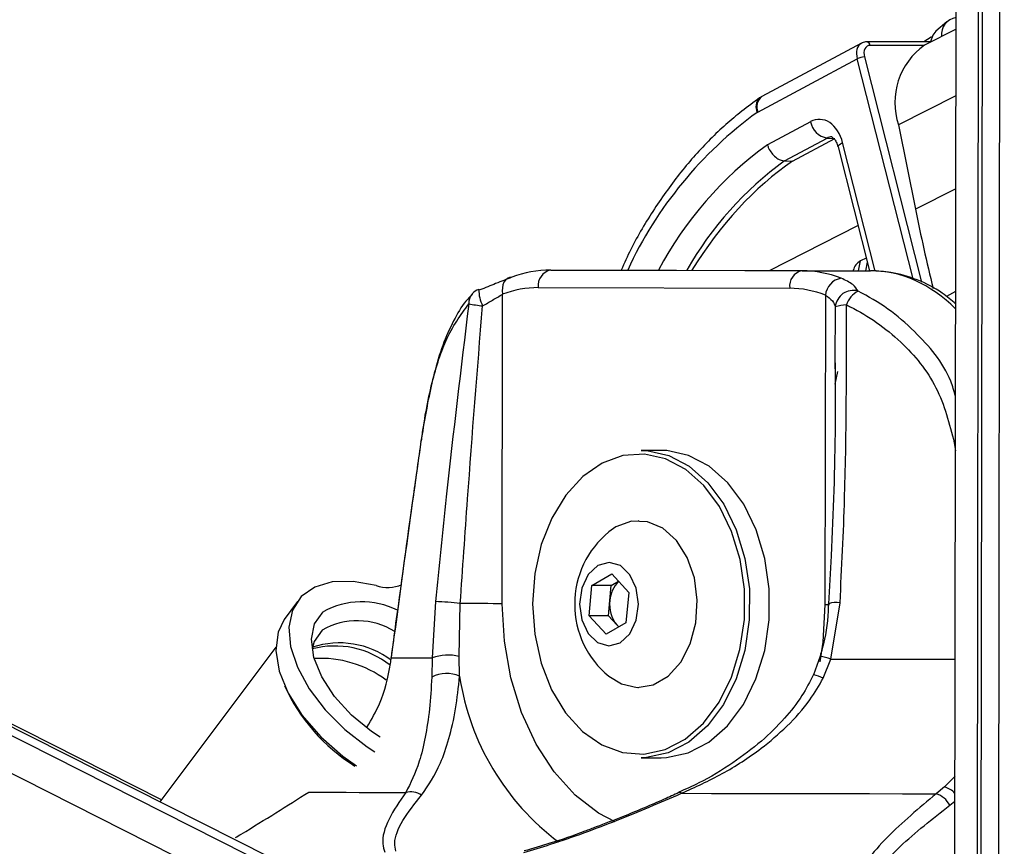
# Model space of a CAD drawing. Header units: millimetres. Extents: x 10 to 13239, y 20 to 10604.
# Tile 93 of 139: x 8668 to 8725, y 2969 to 3016. Entities that reach past the tile are written whole.
import ezdxf

# ---------------------------------------------------------------- set-up
doc = ezdxf.new("R2010")
doc.units = ezdxf.units.MM
doc.layers.add('COMPONENT_GEOMETRY', color=7, linetype='Continuous')
doc.styles.add('SLDTEXTSTYLE0', font='TXT', dxfattribs={"width": 0.75})
doc.dimstyles.new('SLDDIMSTYLE0', dxfattribs={"dimtxt": 75, "dimasz": 3.302, "dimexe": 0, "dimexo": 0.0625, "dimgap": 18.75, "dimtad": 0, "dimtih": 1, "dimtoh": 1, "dimdec": 0, "dimrnd": 1e-09, "dimzin": 12, "dimdsep": 46, "dimtxsty": 'SLDTEXTSTYLE0', "dimsah": 1, "dimcen": 0.09, "dimadec": 0, "dimazin": 3, "dimtfac": 1, "dimtdec": 0, "dimtofl": 0, "dimtmove": 0, "dimatfit": 3, "dimfxl": 1, "dimfrac": 2, "dimtolj": 1, "dimtzin": 12, "dimarcsym": 0})

# ---------------------------------------------------------------- blocks, each defined once
blk = doc.blocks.new('_D_8')
at = {"layer": 'COMPONENT_GEOMETRY', "color": 7}
for p, q in [((7293.379, 3087.783), (7683.052, 3087.783)), ((7679.877, 3087.783), (7679.877, 2097.18)), ((7529.825, 2081.946), (7506.973, 2081.946)), ((7506.973, 2081.946), (7506.973, 1962.883)), ((7829.929, 2081.946), (7852.781, 2081.946)), ((7852.781, 2081.946), (7852.781, 1962.883)), ((7506.973, 1962.883), (7529.825, 1962.883)), ((7852.781, 1962.883), (7829.929, 1962.883)), ((7679.877, 860.067), (7679.877, 1850.67)), ((10160.67, 860.067), (7676.702, 860.067))]:
    blk.add_line(p, q, dxfattribs=at)
for points in [[(7679.877, 3087.783), (7679.369, 3084.481), (7680.385, 3084.481)], [(7679.877, 860.067), (7680.385, 863.369), (7679.369, 863.369)]]:
    blk.add_solid(points, dxfattribs=at)
at = {"layer": 'COMPONENT_GEOMETRY', "color": 7, "char_height": 75, "attachment_point": 1, "style": 'SLDTEXTSTYLE0'}
for s, insert in [('7\'3.71"', (7529.825, 2059.563)), ('2228mm', (7475.294, 1947.35))]:
    blk.add_mtext(s, dxfattribs=dict(at, insert=insert))

msp = doc.modelspace()

# ---------------------------------------------------------------- linework, layer by layer
at = {"color": 8, "linetype": 'Continuous', "lineweight": 25}
for p, q in [((8684.714, 2964.976), (8420.709, 3098.037)), ((8684.392, 2967.298), (8424.917, 3098.075)), ((8721.73, 2947.406), (8721.927, 3093.108)), ((8723.013, 2945.008), (8723.204, 3087.067)), ((8719.996, 3014.855), (8716.934, 3014.855)), ((8719.374, 3001.57), (8716.194, 3014.095)), ((8716.606, 3014.196), (8719.862, 3001.371)), ((8721.817, 3011.989), (8718.544, 3010.327)), ((8717.222, 3002.003), (8715.365, 3009.318)), ((8721.81, 3006.698), (8719.509, 3005.53)), ((8711.2, 3002.041), (8716.239, 3004.599)), ((8716.27, 3002.028), (8716.385, 3002.583)), ((8716.766, 3002.522), (8716.664, 3002.027)), ((8721.802, 3000.835), (8721.271, 3000.565)), ((8714.948, 2999.97), (8714.925, 2996.775)), ((8714.938, 2995.564), (8715.088, 2996.29)), ((8721.791, 2992.241), (8721.725, 2992.23)), ((8721.725, 2992.23), (8721.79, 2991.772)), ((8721.765, 2973.244), (8721.175, 2972.637)), ((8721.469, 2971.594), (8721.763, 2971.829))]:
    msp.add_line(p, q, dxfattribs=at)
at = {"color": 7, "linetype": 'Continuous', "lineweight": 25}
for p, q in [((8682.764, 2968.614), (8425.881, 3098.084)), ((8676.561, 2971.895), (8427.49, 3098.099)), ((8721.753, 2964.123), (8721.927, 3093.108)), ((8723.237, 2952.691), (8723.418, 3086.463)), ((8723.253, 2964.128), (8723.418, 3086.463)), ((8724.25, 2962.113), (8724.416, 3085.015)), ((8721.303, 3016.2), (8720.678, 3015.657)), ((8721.822, 3015.783), (8720.025, 3014.87)), ((8720.387, 3015.054), (8716.734, 3015.054)), ((8720.054, 3015.114), (8719.984, 3015.054)), ((8716.437, 3014.981), (8710.761, 3011.94)), ((8710.527, 3011.059), (8716.194, 3014.095)), ((8710.761, 3011.94), (8710.637, 3011.864)), ((8713.534, 3010.512), (8711.078, 3009.197)), ((8718.544, 3010.327), (8719.509, 3005.53)), ((8712.055, 3008.279), (8714.479, 3009.577)), ((8712.506, 3008.268), (8714.926, 3009.563)), ((8714.479, 3009.577), (8714.926, 3009.563)), ((8715.103, 3009.072), (8716.892, 3002.026)), ((8712.055, 3008.279), (8712.506, 3008.268)), ((8716.709, 3002.747), (8716.385, 3002.583)), ((8713.057, 3002.026), (8698.739, 3002.065)), ((8698.739, 3002.065), (8702.635, 3002.065)), ((8702.635, 3002.065), (8716.953, 3002.026)), ((8713.057, 3002.026), (8716.953, 3002.026)), ((8715.96, 3002.048), (8715.956, 3002.029)), ((8698.031, 3001.065), (8712.349, 3001.026)), ((8695.973, 2983.07), (8695.997, 3000.687)), ((8714.382, 3000.638), (8714.358, 2983.021)), ((8714.925, 2996.775), (8714.923, 2996.435)), ((8705.024, 2991.795), (8703.893, 2991.795)), ((8703.752, 2987.795), (8703.73, 2987.795)), ((8702.454, 2987.439), (8702.044, 2987.153)), ((8701.085, 2984.104), (8702.218, 2984.762)), ((8702.218, 2984.762), (8703.187, 2983.704)), ((8702.188, 2984.104), (8702.601, 2984.344)), ((8700.922, 2982.387), (8701.085, 2984.104)), ((8702.188, 2984.104), (8701.085, 2984.104)), ((8702.106, 2983.245), (8702.188, 2984.104)), ((8703.187, 2983.704), (8703.024, 2981.987)), ((8684.304, 2983.203), (8683.557, 2982.161)), ((8692.174, 2983.186), (8691.99, 2979.981)), ((8693.524, 2980.068), (8693.588, 2983.074)), ((8702.025, 2982.387), (8702.106, 2983.245)), ((8714.695, 2979.92), (8715.215, 2983.124)), ((8701.891, 2981.329), (8700.922, 2982.387)), ((8702.025, 2982.387), (8700.922, 2982.387)), ((8703.024, 2981.987), (8701.891, 2981.329)), ((8702.51, 2981.858), (8702.025, 2982.387)), ((8702.51, 2981.858), (8702.62, 2981.752)), ((8702.611, 2981.747), (8702.51, 2981.858)), ((8683.072, 2980.587), (8676.477, 2971.782)), ((8691.99, 2979.981), (8691.965, 2978.886)), ((8693.55, 2978.94), (8693.524, 2980.068)), ((8714.077, 2980.079), (8713.712, 2979.028)), ((8714.257, 2978.826), (8714.695, 2979.92)), ((8703.73, 2978.295), (8703.752, 2978.295)), ((8703.893, 2974.295), (8705.024, 2974.295)), ((8721.175, 2972.637), (8720.686, 2972.248))]:
    msp.add_line(p, q, dxfattribs=at)
at = {"color": 7, "linetype": 'Continuous', "lineweight": 25, "flags": 128}
for points in [[(8720.678, 3015.657), (8720.497, 3015.442), (8720.362, 3015.054)], [(8720.438, 3015.329), (8720.409, 3015.319), (8719.99, 3015.054)], [(8696.521, 3001.653), (8696.386, 3001.635), (8696.264, 3001.58), (8696.159, 3001.49), (8696.074, 3001.37), (8696.014, 3001.224), (8695.981, 3001.057), (8695.975, 3000.876), (8695.997, 3000.687)], [(8694.692, 3000.93), (8694.649, 3000.961), (8694.639, 3000.96)], [(8691.361, 2992.312), (8691.347, 2992.331), (8691.346, 2992.341)], [(8697.706, 2983.062), (8697.827, 2981.34), (8698.191, 2979.689), (8698.783, 2978.174), (8699.578, 2976.86), (8700.544, 2975.798), (8701.641, 2975.033), (8702.825, 2974.596), (8704.046, 2974.505), (8705.256, 2974.764), (8706.404, 2975.362), (8707.443, 2976.274), (8708.331, 2977.464), (8709.032, 2978.882), (8709.517, 2980.47), (8709.765, 2982.164), (8709.767, 2983.894), (8709.524, 2985.589), (8709.043, 2987.18), (8708.346, 2988.602), (8707.461, 2989.796), (8706.424, 2990.714), (8705.278, 2991.318), (8704.069, 2991.583), (8702.847, 2991.499), (8701.663, 2991.069), (8700.563, 2990.31), (8699.595, 2989.253), (8698.796, 2987.943), (8698.2, 2986.432), (8697.832, 2984.782), (8697.706, 2983.062)], [(8703.893, 2991.795), (8704.218, 2991.783), (8705.455, 2991.512), (8706.628, 2990.894), (8707.69, 2989.954), (8708.595, 2988.732), (8709.308, 2987.277), (8709.8, 2985.649), (8710.05, 2983.914), (8710.047, 2982.144), (8709.793, 2980.41), (8709.297, 2978.784), (8708.58, 2977.333), (8707.671, 2976.116), (8706.607, 2975.182), (8705.432, 2974.57), (8704.195, 2974.306), (8703.893, 2974.295)], [(8705.024, 2974.295), (8705.326, 2974.306), (8706.564, 2974.57), (8707.739, 2975.182), (8708.802, 2976.116), (8709.711, 2977.333), (8710.428, 2978.784), (8710.924, 2980.41), (8711.179, 2982.144), (8711.181, 2983.914), (8710.931, 2985.649), (8710.44, 2987.277), (8709.727, 2988.732), (8708.821, 2989.954), (8707.76, 2990.894), (8706.587, 2991.512), (8705.349, 2991.783), (8705.024, 2991.795)], [(8702.044, 2978.937), (8702.76, 2978.498), (8703.664, 2978.296), (8704.572, 2978.447), (8705.418, 2978.939), (8706.139, 2979.735), (8706.681, 2980.777), (8707.005, 2981.987), (8707.085, 2983.275), (8706.917, 2984.547), (8706.512, 2985.707), (8705.901, 2986.67), (8705.129, 2987.364), (8704.254, 2987.737), (8703.339, 2987.763), (8702.454, 2987.439), (8702.454, 2987.439)], [(8701.416, 2985.242), (8700.87, 2984.729), (8700.505, 2983.96), (8700.375, 2983.052), (8700.501, 2982.143), (8700.864, 2981.371), (8701.408, 2980.854), (8702.05, 2980.67), (8702.693, 2980.849), (8703.239, 2981.361), (8703.604, 2982.13), (8703.734, 2983.039), (8703.608, 2983.948), (8703.245, 2984.72), (8702.702, 2985.237), (8702.059, 2985.42), (8701.416, 2985.242)], [(8688.791, 2984.103), (8687.478, 2984.339), (8686.294, 2984.31), (8685.294, 2984.016), (8684.526, 2983.471), (8684.027, 2982.701), (8683.82, 2981.742), (8683.914, 2980.641), (8684.306, 2979.449), (8684.977, 2978.224), (8685.895, 2977.022), (8687.017, 2975.902), (8688.288, 2974.916), (8688.713, 2974.64)], [(8695.973, 2983.07), (8695.728, 2983.071), (8695.451, 2983.071), (8695.152, 2983.072), (8694.837, 2983.072), (8694.515, 2983.073), (8694.194, 2983.073), (8693.882, 2983.073), (8693.588, 2983.074)], [(8689.018, 2975.467), (8688.528, 2975.792), (8687.388, 2976.725), (8686.422, 2977.785), (8685.693, 2978.904), (8685.246, 2980.013), (8685.108, 2981.041), (8685.289, 2981.924), (8685.778, 2982.607)], [(8683.557, 2982.161), (8683.206, 2981.451), (8683.073, 2980.411), (8683.268, 2979.231), (8683.782, 2977.972), (8684.588, 2976.701), (8685.645, 2975.482), (8686.896, 2974.381), (8687.666, 2973.832)], [(8685.72, 2981.564), (8685.269, 2980.921), (8685.149, 2980.491)], [(8689.659, 2979.996), (8689.652, 2980.014), (8689.652, 2980.018)], [(8684.956, 2972.344), (8685.368, 2972.341), (8685.861, 2972.338), (8686.435, 2972.335), (8687.089, 2972.332), (8687.822, 2972.328), (8688.631, 2972.325), (8689.517, 2972.321), (8690.476, 2972.318)], [(8706.194, 2972.275), (8707.889, 2972.272), (8709.624, 2972.268), (8711.396, 2972.265), (8713.201, 2972.261), (8715.036, 2972.258), (8716.898, 2972.255), (8718.782, 2972.252), (8720.686, 2972.248)]]:
    msp.add_lwpolyline(points, dxfattribs=at)
at = {"color": 8, "linetype": 'Continuous', "lineweight": 25, "flags": 128}
for points in [[(8715.103, 3009.072), (8715.102, 3009.081), (8715.116, 3009.132), (8715.166, 3009.19), (8715.25, 3009.253), (8715.365, 3009.318)], [(8702.404, 2970.646), (8701.457, 2971.15), (8700.123, 2972.176), (8698.927, 2973.498), (8697.901, 2975.08), (8697.073, 2976.88), (8696.466, 2978.848), (8696.096, 2980.93), (8695.973, 2983.07)], [(8714.358, 2983.021), (8714.23, 2980.881), (8714.06, 2979.759)], [(8714.358, 2983.021), (8714.567, 2983.02), (8714.614, 2983.02)], [(8714.695, 2979.92), (8715.763, 2979.918), (8716.843, 2979.916), (8717.932, 2979.914), (8719.031, 2979.912), (8720.138, 2979.911), (8721.252, 2979.909), (8721.774, 2979.908)]]:
    msp.add_lwpolyline(points, dxfattribs=at)
at = {"color": 7, "linetype": 'Continuous', "lineweight": 25}
for centre, radius, start, end in [((8721.969, 3015.469), 0.979, 98.5904, 186.2158), ((8722.344, 3011.601), 4.008, 125.3512, 198.5284), ((8716.646, 3013.146), 1.051, 92.1936, 115.4648), ((8710.674, 3010.784), 0.311, 118.2254, 124.5781), ((8714.697, 3010.743), 1.186, 191.2098, 259.4136), ((8825.074, 3026.799), 107.686, 191.39137, 193.85257), ((8698.738, 2995.883), 6.182, 89.9857, 111.0192), ((8698.916, 3001.188), 0.894, 101.419, 187.9495), ((8713.234, 3001.15), 0.894, 101.419, 187.9495), ((8713.025, 2995.836), 6.19, 68.6881, 89.7013), ((8715.472, 3000.525), 1.095, 100.3277, 174.0784), ((8698.03, 2995.398), 5.666, 89.9857, 111.0192), ((8712.319, 2995.352), 5.675, 68.6881, 89.7013), ((8694.992, 3000.025), 1, 110.6692, 137.0244), ((8715.976, 2999.874), 1.033, 75.1497, 174.6848), ((8716.99, 2999.573), 1.5, 119.9777, 160.3692), ((8697.698, 3023.03), 23.181, 260.9853, 262.9562), ((8715.546, 2998.364), 1.713, 88.9373, 110.438), ((8705.417, 2983.045), 5.315, 129.3893, 230.6107), ((8703.75, 2983.141), 1.647, 133.7084, 176.3779), ((8689.446, 2986.077), 2.081, 251.6388, 293.0207), ((8687.969, 2978.697), 4.483, 63.0431, 119.2703), ((8691.912, 2970.891), 12.298, 82.1629, 88.7783), ((8703.923, 2983.021), 1.831, 172.9607, 219.4442), ((8687.724, 2978.043), 4.052, 58.29, 119.642), ((8685.613, 2973.657), 6.301, 53.4595, 93.178), ((8693.893, 3457.664), 477.687, 269.49219, 269.77172), ((8692.905, 2977.426), 2.714, 76.8, 109.7006), ((8692.813, 2977.285), 1.812, 66.0018, 117.9028), ((8693.195, 2982.781), 10.572, 204.5255, 237.8643), ((8690.776, 2971.334), 1.028, 54.1595, 106.9646), ((8720.323, 2971.019), 1.282, 26.6725, 73.554)]:
    msp.add_arc(centre, radius, start, end, dxfattribs=at)
at = {"color": 8, "linetype": 'Continuous', "lineweight": 25}
for centre, radius, start, end in [((8716.713, 3014.833), 0.222, 5.6997, 84.59), ((8711.126, 3011.357), 0.704, 133.9125, 206.7576), ((8711.226, 3011.344), 0.756, 127.966, 202.1953), ((8724.045, 2992.389), 23.053, 125.9925, 155.1863), ((8723.247, 2992.38), 20.758, 125.8887, 152.2079), ((8723.635, 2992.302), 19.732, 125.9367, 150.3814), ((8694.822, 3000.196), 0.759, 138.5725, 184.648), ((8696.76, 3000.957), 2.121, 179.9108, 206.1081), ((8715.005, 2981.75), 1.39, 81.3378, 108.3225), ((8686.709, 2975.938), 4.899, 53.1418, 108.3321), ((8686.449, 2975.625), 5.037, 51.4207, 104.8716), ((8711.978, 2970.46), 9.843, 73.9746, 77.5982), ((8707.864, 2981.091), 14.475, 188.5459, 233.1628), ((8713.104, 2976.558), 2.544, 63.039, 76.1232), ((8720.806, 2971.393), 1.298, 42.4357, 73.4553), ((8706.079, 2972.155), 0.166, 46.4575, 104.7441)]:
    msp.add_arc(centre, radius, start, end, dxfattribs=at)
for centre, major_axis, ratio, start_param, end_param in [((8716.901, 3014.095), (-0.459, 0.889), 0.664219, 0.041706, 1.240597), ((8714.741, 3008.642), (-0.03, 1.001), 0.698993, 6.22439, 6.624351), ((8716.967, 2990.026), (-0.062, 12), 0.707093, 5.669855, 6.277648)]:
    msp.add_ellipse(centre, major_axis=major_axis, ratio=ratio, start_param=start_param, end_param=end_param, dxfattribs=at)
at = {"color": 7, "linetype": 'Continuous', "lineweight": 25}
for centre, major_axis, ratio, start_param, end_param in [((8717.101, 3014.196), (-0.317, 0.624), 0.665438, 5.957458, 7.528255), ((8714.034, 3008.642), (0.001, 2.001), 0.706964, 5.057572, 6.645512), ((8718.821, 2986.735), (2.122, 23.956), 0.687564, 0.518217, 0.939395)]:
    msp.add_ellipse(centre, major_axis=major_axis, ratio=ratio, start_param=start_param, end_param=end_param, dxfattribs=at)
for points, knots in [([(8716.734, 3015.054), (8716.644, 3015.05), (8716.526, 3015.044), (8716.438, 3014.972), (8716.418, 3014.956)], [0, 0, 0, 0, 0.7681441, 1, 1, 1, 1]), ([(8710.637, 3011.864), (8710.297, 3011.62), (8709.321, 3010.919), (8707.8, 3009.548), (8706.127, 3007.686), (8704.619, 3005.574), (8703.486, 3003.692), (8702.931, 3002.457), (8702.754, 3002.064)], [0, 0, 0, 0, 0.1068726, 0.3061392, 0.5058131, 0.7059259, 0.9063168, 1, 1, 1, 1]), ([(8714.75, 3009.638), (8714.749, 3009.641), (8714.746, 3009.648), (8714.865, 3009.57), (8715.009, 3009.366), (8715.071, 3009.171), (8715.103, 3009.072)], [0, 0, 0, 0, 0.28786, 0.56299, 0.779208, 1, 1, 1, 1]), ([(8711.078, 3009.197), (8711.08, 3009.191), (8711.1, 3009.128), (8711.165, 3008.963), (8711.316, 3008.713), (8711.546, 3008.477), (8711.806, 3008.314), (8711.972, 3008.291), (8712.055, 3008.279)], [0, 0, 0, 0, 0.01338, 0.132382, 0.349521, 0.566424, 0.78321, 1, 1, 1, 1]), ([(8716.385, 3002.583), (8716.284, 3002.513), (8716.063, 3002.361), (8716.004, 3002.157), (8715.972, 3002.046)], [0, 0, 0, 0, 0.457914, 1, 1, 1, 1]), ([(8696.521, 3001.653), (8696.226, 3001.538), (8695.678, 3001.324), (8695.003, 3001.055), (8694.692, 3000.93)], [0, 0, 0, 0, 0.538139, 1, 1, 1, 1]), ([(8716.241, 3000.872), (8716.161, 3000.998), (8715.987, 3001.27), (8715.524, 3001.486), (8715.275, 3001.603)], [0, 0, 0, 0, 0.461861, 1, 1, 1, 1]), ([(8721.801, 3000.136), (8721.553, 3000.35), (8720.882, 3000.927), (8719.635, 3001.54), (8718.248, 3001.96), (8717.345, 3002.006), (8716.955, 3002.026)], [0, 0, 0, 0, 0.1780887, 0.4804341, 0.7760726, 1, 1, 1, 1]), ([(8694.275, 3000.681), (8694.184, 3000.595), (8693.8, 3000.231), (8693.261, 2999.334), (8692.64, 2998), (8692.156, 2996.484), (8691.769, 2994.857), (8691.508, 2993.482), (8691.39, 2992.606), (8691.353, 2992.335)], [0, 0, 0, 0, 0.05493, 0.231867, 0.418359, 0.602254, 0.759643, 0.925428, 1, 1, 1, 1]), ([(8694.855, 3000.024), (8695.051, 3000.137), (8695.468, 3000.379), (8695.814, 3000.581), (8695.997, 3000.687)], [0, 0, 0, 0, 0.469413, 1, 1, 1, 1]), ([(8714.382, 3000.638), (8714.533, 3000.53), (8714.818, 3000.327), (8714.907, 3000.084), (8714.948, 2999.97)], [0, 0, 0, 0, 0.530587, 1, 1, 1, 1]), ([(8691.361, 2992.312), (8691.541, 2993.39), (8691.901, 2995.55), (8692.757, 2998.341), (8693.606, 2999.505), (8694.066, 3000.135)], [0, 0, 0, 0, 0.313753, 0.62866, 1, 1, 1, 1]), ([(8694.066, 3000.135), (8693.624, 2996.474), (8692.942, 2990.827), (8692.374, 2985.174), (8692.174, 2983.186)], [0, 0, 0, 0, 0.648276, 1, 1, 1, 1]), ([(8693.588, 2983.074), (8693.723, 2985.062), (8694.105, 2990.713), (8694.56, 2996.362), (8694.855, 3000.024)], [0, 0, 0, 0, 0.351797, 1, 1, 1, 1]), ([(8715.215, 2983.124), (8715.314, 2985.112), (8715.598, 2990.766), (8715.586, 2996.415), (8715.578, 3000.077)], [0, 0, 0, 0, 0.351724, 1, 1, 1, 1]), ([(8715.578, 3000.077), (8715.653, 3000.041), (8716.763, 2999.509), (8718.688, 2998.159), (8720.891, 2995.482), (8721.448, 2993.313), (8721.725, 2992.23)], [0, 0, 0, 0, 0.0250469, 0.3715232, 0.6863385, 1, 1, 1, 1]), ([(8714.939, 2996.774), (8714.943, 2995.593), (8714.954, 2991.939), (8714.798, 2987.367), (8714.609, 2983.982), (8714.558, 2983.071)], [0, 0, 0, 0, 0.258847, 0.800563, 1, 1, 1, 1]), ([(8691.346, 2992.341), (8691.201, 2991.314), (8690.623, 2987.206), (8690.068, 2983.099), (8689.652, 2980.018)], [0, 0, 0, 0, 0.2501, 1, 1, 1, 1]), ([(8689.659, 2979.996), (8689.747, 2980.65), (8690.188, 2983.917), (8690.754, 2988.023), (8691.243, 2991.474), (8691.361, 2992.312)], [0, 0, 0, 0, 0.159188, 0.795943, 1, 1, 1, 1]), ([(8714.544, 2983.069), (8714.543, 2982.925), (8714.54, 2982.07), (8714.365, 2981.057), (8714.121, 2980.224), (8714.078, 2980.077)], [0, 0, 0, 0, 0.1433427, 0.8492716, 1, 1, 1, 1]), ([(8688.279, 2976.056), (8688.53, 2976.483), (8689.167, 2977.57), (8689.512, 2979), (8689.643, 2979.884), (8689.659, 2979.996)], [0, 0, 0, 0, 0.361439, 0.919165, 1, 1, 1, 1]), ([(8691.965, 2978.886), (8691.927, 2978.268), (8691.849, 2976.997), (8691.591, 2975.429), (8691.205, 2973.733), (8690.756, 2972.862), (8690.476, 2972.318)], [0, 0, 0, 0, 0.202402, 0.415938, 0.635024, 1, 1, 1, 1]), ([(8691.378, 2972.168), (8691.76, 2972.727), (8692.364, 2973.61), (8692.946, 2975.361), (8693.342, 2976.979), (8693.482, 2978.303), (8693.55, 2978.94)], [0, 0, 0, 0, 0.367123, 0.580074, 0.797975, 1, 1, 1, 1]), ([(8713.704, 2979.034), (8713.497, 2978.627), (8713.041, 2977.733), (8712.025, 2976.464), (8710.709, 2975.174), (8709.069, 2973.939), (8707.473, 2972.969), (8706.415, 2972.507), (8706.031, 2972.339)], [0, 0, 0, 0, 0.129175, 0.284026, 0.460567, 0.656518, 0.875425, 1, 1, 1, 1]), ([(8706.194, 2972.275), (8706.971, 2972.628), (8708.541, 2973.341), (8710.555, 2974.654), (8712.225, 2976.075), (8713.44, 2977.413), (8714.015, 2978.408), (8714.257, 2978.826)], [0, 0, 0, 0, 0.245373, 0.495297, 0.678097, 0.864612, 1, 1, 1, 1]), ([(8680.781, 2969.756), (8680.889, 2969.821), (8682.393, 2970.723), (8683.722, 2971.564), (8684.956, 2972.344)], [0, 0, 0, 0, 0.071667, 1, 1, 1, 1]), ([(8690.476, 2972.318), (8690.126, 2971.806), (8689.417, 2970.771), (8689.077, 2969.634), (8689.237, 2969.079), (8689.282, 2968.924)], [0, 0, 0, 0, 0.413472, 0.836281, 1, 1, 1, 1]), ([(8689.905, 2968.987), (8689.88, 2969.132), (8689.791, 2969.648), (8690.225, 2970.714), (8690.99, 2971.678), (8691.378, 2972.168)], [0, 0, 0, 0, 0.1618747, 0.5749161, 1, 1, 1, 1]), ([(8697.206, 2968.903), (8697.713, 2969.056), (8699.495, 2969.596), (8702.559, 2970.722), (8704.97, 2971.753), (8706.194, 2972.275)], [0, 0, 0, 0, 0.163716, 0.575625, 1, 1, 1, 1]), ([(8706.038, 2972.314), (8705.759, 2972.189), (8704.711, 2971.717), (8703.146, 2971.051), (8701.82, 2970.549), (8701.319, 2970.359)], [0, 0, 0, 0, 0.183778, 0.691101, 1, 1, 1, 1]), ([(8720.686, 2972.248), (8719.716, 2971.432), (8717.753, 2969.782), (8715.795, 2967.296), (8714.98, 2965.296), (8714.998, 2963.867), (8715.448, 2962.755), (8716.621, 2961.694), (8718.128, 2961.115), (8719.055, 2960.9), (8719.174, 2960.872)], [0, 0, 0, 0, 0.208234, 0.420981, 0.592265, 0.677743, 0.765865, 0.874569, 0.983936, 1, 1, 1, 1]), ([(8719.446, 2960.977), (8719.333, 2961.004), (8718.457, 2961.208), (8717.033, 2961.756), (8715.974, 2962.746), (8715.595, 2963.783), (8715.649, 2965.12), (8716.534, 2966.979), (8718.525, 2969.29), (8720.48, 2970.82), (8721.469, 2971.594)], [0, 0, 0, 0, 0.015691, 0.122163, 0.228402, 0.312822, 0.400463, 0.572539, 0.783608, 1, 1, 1, 1]), ([(8701.319, 2970.359), (8701.104, 2970.275), (8700.247, 2969.942), (8698.871, 2969.472), (8697.717, 2969.134), (8697.227, 2968.991)], [0, 0, 0, 0, 0.161735, 0.644541, 1, 1, 1, 1])]:
    msp.add_open_spline(points, degree=3, knots=knots, dxfattribs=at)
at = {"color": 8, "linetype": 'Continuous', "lineweight": 25}
msp.add_open_spline([(8721.794, 2994.883), (8721.712, 2995.171), (8721.3, 2996.607), (8719.824, 2998.268), (8717.97, 2999.916), (8716.823, 3000.551), (8716.241, 3000.872)], degree=3, knots=[0, 0, 0, 0, 0.103708, 0.516854, 0.75519, 1, 1, 1, 1], dxfattribs=at)

# ---------------------------------------------------------------- dimensions: what is measured, and where the dimension line sits
at = {"layer": 'COMPONENT_GEOMETRY', "color": 7}
dim = msp.add_linear_dim(base=(7679.877, 860.067), p1=(7292.109, 3087.783), p2=(10161.94, 860.067), angle=90, dimstyle='SLDDIMSTYLE0', dxfattribs=at)
dim.commit()
dim.dimension.update_dxf_attribs({"geometry": '_D_8', "text_midpoint": (7679.877, 1973.925), "dimtype": 160})

doc.saveas('drawing.dxf')
